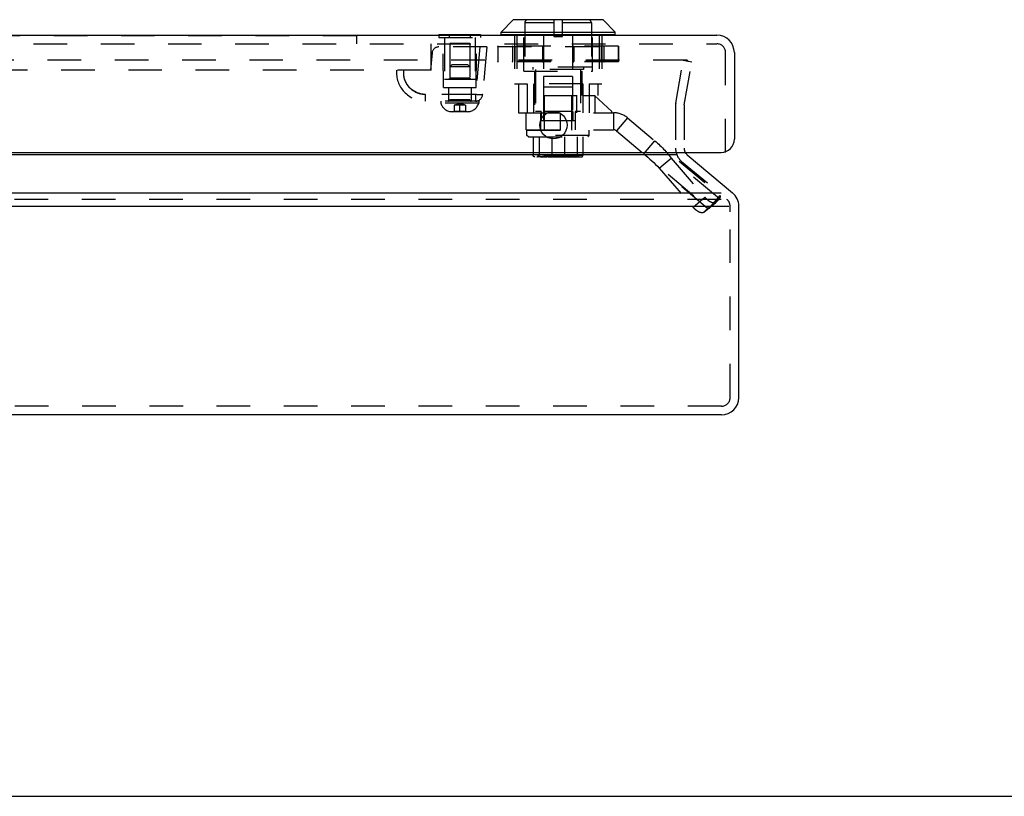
# Model space of a CAD drawing. Header units: inches. Extents: x 0 to 42.3, y 0 to 27.4.
# Tile 3 of 10: x 14.3 to 21.1, y 0 to 5.4. Entities that reach past the tile are written whole.
import ezdxf

# ---------------------------------------------------------------- set-up
doc = ezdxf.new("R2010")
doc.units = ezdxf.units.IN
doc.header["$LTSCALE"] = 2.325389
doc.header["$MEASUREMENT"] = 0
doc.linetypes.add('HIDDEN', pattern=[0.2, 0.1, -0.1])
doc.layers.get('0').update_dxf_attribs({"linetype": 'CONTINUOUS'})
doc.layers.add('DEFAULT_2', color=8, linetype='HIDDEN')
doc.layers.add('DOOR_ASSEMBLY', color=7, linetype='CONTINUOUS')

msp = doc.modelspace()

# ---------------------------------------------------------------- linework, layer by layer
at = {"color": 3, "linetype": 'Continuous'}
for p, q in [((18.8754, 4.4349), (7.7344, 4.4349)), ((18.9486, 4.4349), (19.262, 4.1719)), ((7.4258, 4.1719), (19.184, 4.1719)), ((7.3741, 4.08), (19.2356, 4.08)), ((19.3049, 2.756), (19.3049, 4.08)), ((19.1849, 2.636), (7.4249, 2.636))]:
    msp.add_line(p, q, dxfattribs=at)
at = {"color": 7, "linetype": 'Continuous'}
msp.add_line((0, 0), (42.2798, 0), dxfattribs=at)
at = {"color": 3, "linetype": 'Continuous'}
for centre, radius, start, end in [((18.9872, 4.4808), 0.06, 209.62245, 230), ((19.1849, 4.08), 0.12, 0, 50), ((19.1849, 2.756), 0.12, 270, 360), ((19.0863, 2.7563), 0.1586, 359.86634, 360)]:
    msp.add_arc(centre, radius, start, end, dxfattribs=at)
at = {"layer": 'DEFAULT_2', "color": 8, "linetype": 'HIDDEN'}
for p, q in [((18.9456, 5.0873), (7.6641, 5.0873)), ((18.869, 4.7904), (18.9214, 5.0873)), ((18.9214, 5.0873), (18.9805, 5.0769)), ((18.9281, 4.78), (18.9805, 5.0769)), ((18.9466, 5.0872), (18.9456, 5.0873)), ((18.8672, 4.7696), (18.8672, 4.4808)), ((18.9272, 4.7696), (18.9272, 4.4808)), ((18.9101, 4.3889), (19.2234, 4.126)), ((19.184, 4.126), (7.4258, 4.126)), ((19.2449, 4.0401), (19.2449, 4.08)), ((19.2449, 2.7563), (19.2449, 4.0401)), ((19.2449, 2.756), (19.2449, 2.7563)), ((19.1849, 2.696), (7.4249, 2.696))]:
    msp.add_line(p, q, dxfattribs=at)
for points in [[(18.9548, 5.0814), (18.9544, 5.0822), (18.9539, 5.083), (18.9533, 5.0838), (18.9526, 5.0845), (18.9519, 5.0851), (18.9511, 5.0857), (18.9503, 5.0862), (18.9494, 5.0866), (18.9485, 5.0869), (18.9475, 5.0871), (18.9466, 5.0872)], [(18.9548, 5.0814), (18.9551, 5.0805), (18.9554, 5.0795), (18.9555, 5.0786), (18.9556, 5.0776), (18.9556, 5.0774)], [(18.9556, 5.0774), (18.9556, 5.0767), (18.9555, 5.0758)]]:
    msp.add_lwpolyline(points, dxfattribs=at)
for centre, radius, start, end in [((18.9872, 4.7696), 0.12, 170, 180), ((18.9872, 4.7696), 0.06, 170, 180), ((18.9872, 4.4808), 0.12, 180, 230), ((18.9872, 4.4808), 0.06, 180, 209.62245), ((19.1849, 4.08), 0.06, 0, 50), ((19.1849, 2.756), 0.06, 270, 360)]:
    msp.add_arc(centre, radius, start, end, dxfattribs=at)
at = {"layer": 'DOOR_ASSEMBLY', "color": 7, "linetype": 'Continuous'}
for p, q in [((17.6623, 5.283), (17.7454, 5.3661)), ((18.3672, 5.3661), (17.7454, 5.3661)), ((18.3622, 5.3682), (17.7504, 5.3682)), ((18.4504, 5.283), (18.3672, 5.3661)), ((17.2324, 5.2662), (17.5211, 5.2662)), ((17.2324, 5.2662), (17.2324, 5.2612)), ((17.3046, 5.2662), (17.3046, 5.2612)), ((17.4489, 5.2662), (17.4489, 5.2612)), ((17.5211, 5.2662), (17.5211, 5.2612)), ((17.6623, 5.283), (18.4504, 5.283)), ((17.6623, 5.2642), (17.6623, 5.283)), ((18.4504, 5.2642), (17.6623, 5.2642)), ((18.4504, 5.2642), (18.4504, 5.283))]:
    msp.add_line(p, q, dxfattribs=at)
at = {"layer": 'DOOR_ASSEMBLY', "color": 8, "linetype": 'HIDDEN'}
for p, q in [((17.8188, 5.0132), (17.8188, 5.3682)), ((18.0266, 5.3464), (17.8263, 5.3464)), ((17.8263, 5.3464), (17.8263, 5.0392)), ((18.0266, 5.3682), (18.0266, 5.2512)), ((18.0861, 5.2512), (18.0861, 5.3682)), ((18.2863, 5.3464), (18.0861, 5.3464)), ((18.2863, 5.3464), (18.2863, 5.0392)), ((18.2938, 5.0132), (18.2938, 5.3682)), ((16.6636, 5.2562), (9.3199, 5.2562)), ((16.6636, 5.2562), (16.6636, 5.2012)), ((17.2324, 5.2612), (17.2324, 5.2452)), ((17.2324, 5.2452), (17.5211, 5.2452)), ((17.2708, 5.2452), (17.2708, 4.9537)), ((17.3046, 5.2612), (17.3046, 5.2452)), ((17.4489, 5.2612), (17.4489, 5.2452)), ((17.4828, 5.2452), (17.4828, 4.9537)), ((17.5211, 5.2612), (17.5211, 5.2452)), ((17.7546, 5.2612), (17.7546, 4.9252)), ((17.7718, 5.2612), (17.7718, 4.9252)), ((17.9557, 5.2612), (17.9557, 4.9252)), ((18.0266, 5.2512), (18.0861, 5.2512)), ((18.1569, 5.2612), (18.1569, 4.9252)), ((18.3408, 5.2612), (18.3408, 4.9252)), ((18.3581, 5.2612), (18.3581, 4.9252)), ((7.4543, 5.2012), (19.1543, 5.2012)), ((17.1793, 5.0202), (17.1793, 5.2012)), ((17.5643, 5.1802), (17.2314, 5.1802)), ((17.2643, 4.8992), (17.2618, 5.1802)), ((17.4458, 5.2037), (17.3078, 5.2037)), ((17.3078, 5.2037), (17.3078, 4.8152)), ((17.4458, 5.2037), (17.4458, 4.8152)), ((17.5145, 5.1802), (17.4856, 4.8508)), ((17.4893, 4.8992), (17.4917, 5.1802)), ((17.5643, 5.1802), (17.5355, 4.8508)), ((17.6396, 5.1835), (18.473, 5.1835)), ((17.6396, 5.1835), (17.6396, 5.0797)), ((17.6397, 5.1835), (17.6397, 5.0797)), ((17.6404, 5.1835), (17.6404, 5.0797)), ((18.4703, 5.1862), (17.6424, 5.1862)), ((17.7413, 5.1835), (17.7413, 5.0797)), ((17.7561, 5.1835), (17.7561, 5.0797)), ((17.758, 5.1835), (17.758, 5.0797)), ((17.9475, 5.1835), (17.9475, 5.0797)), ((17.9502, 5.1835), (17.9502, 5.0797)), ((18.1624, 5.1835), (18.1624, 5.0797)), ((18.1651, 5.1835), (18.1651, 5.0797)), ((18.3547, 5.1835), (18.3547, 5.0797)), ((18.3565, 5.1835), (18.3565, 5.0797)), ((18.3713, 5.1835), (18.3713, 5.0797)), ((18.4722, 5.1835), (18.4722, 5.0797)), ((18.4729, 5.1835), (18.4729, 5.0797)), ((18.473, 5.1835), (18.473, 5.0797)), ((17.1856, 5.1382), (17.1753, 5.0202)), ((19.2143, 4.4512), (19.2143, 5.1412)), ((17.3216, 5.0552), (17.3078, 5.0414)), ((17.4458, 5.0414), (17.3078, 5.0414)), ((17.432, 5.0552), (17.3216, 5.0552)), ((17.432, 5.0552), (17.4458, 5.0414)), ((18.473, 5.0797), (17.6396, 5.0797)), ((18.4703, 5.077), (17.6424, 5.077)), ((18.2863, 5.0392), (17.8263, 5.0392)), ((17.8813, 5.0392), (17.8813, 5.0232)), ((18.2313, 5.0392), (18.2313, 5.0232)), ((17.1793, 5.0202), (8.8043, 5.0202)), ((16.9894, 5.0075), (16.9894, 5.0075)), ((16.9894, 5.0075), (16.9894, 5.0075)), ((16.9894, 5.0074), (16.9894, 5.0074)), ((17.8188, 5.0132), (18.2938, 5.0132)), ((18.2313, 5.0232), (17.8813, 5.0232)), ((17.8933, 5.0132), (17.8933, 4.7252)), ((17.9013, 5.0232), (17.9013, 4.7332)), ((18.1563, 4.9762), (17.9563, 4.9762)), ((17.9563, 4.9762), (17.9563, 4.6682)), ((18.1563, 4.9762), (18.1563, 4.6682)), ((18.2113, 5.0232), (18.2113, 4.7332)), ((18.2193, 5.0132), (18.2193, 4.8442)), ((17.2643, 4.8992), (17.4893, 4.8992)), ((17.4828, 4.9537), (17.2708, 4.9537)), ((17.3078, 4.9637), (17.2978, 4.9537)), ((17.2988, 4.8992), (17.2988, 4.8052)), ((17.4458, 4.9637), (17.3078, 4.9637)), ((17.4458, 4.9637), (17.4558, 4.9537)), ((17.4548, 4.8992), (17.4548, 4.8052)), ((17.7546, 4.9252), (17.8418, 4.9252)), ((17.7823, 4.9252), (17.7823, 4.7252)), ((17.8418, 4.9252), (17.8418, 4.7252)), ((18.2268, 4.9252), (17.8858, 4.9252)), ((17.8858, 4.9252), (17.8858, 4.7252)), ((17.9613, 4.9052), (18.1513, 4.9052)), ((17.9613, 4.6052), (17.9613, 4.9052)), ((18.1513, 4.6052), (18.1513, 4.9052)), ((18.2268, 4.9252), (18.2268, 4.7252)), ((18.2709, 4.9252), (18.3581, 4.9252)), ((18.2709, 4.9252), (18.2709, 4.7252)), ((18.3304, 4.9252), (18.3304, 4.8442)), ((17.0674, 4.8692), (17.0672, 4.8693)), ((17.4856, 4.8508), (17.1393, 4.8508)), ((17.1393, 4.8052), (17.1393, 4.8508)), ((17.4856, 4.8508), (17.4856, 4.8052)), ((17.9557, 4.8442), (18.3304, 4.8442)), ((17.9557, 4.8442), (17.9557, 4.7252)), ((18.1846, 4.8442), (18.1846, 4.7252)), ((18.2299, 4.8432), (18.3086, 4.8432)), ((18.2299, 4.7252), (18.2299, 4.8432)), ((18.4269, 4.7332), (18.3086, 4.8432)), ((18.3113, 4.8442), (18.3113, 4.7252)), ((17.1393, 4.8052), (17.1393, 4.8183)), ((17.5078, 4.8052), (17.1393, 4.8052)), ((17.2458, 4.8052), (17.2458, 4.7902)), ((17.5078, 4.7902), (17.2458, 4.7902)), ((17.4458, 4.8152), (17.3078, 4.8152)), ((17.4163, 4.7762), (17.3372, 4.7762)), ((17.3372, 4.7762), (17.3372, 4.7346)), ((17.3768, 4.7322), (17.3768, 4.785)), ((17.4163, 4.7762), (17.4163, 4.7346)), ((17.5078, 4.8052), (17.5078, 4.7902)), ((17.4282, 4.7322), (17.3254, 4.7322)), ((17.4163, 4.7346), (17.3372, 4.7346)), ((17.7823, 4.7252), (17.8363, 4.7252)), ((17.8363, 4.7252), (18.4393, 4.7252)), ((17.8363, 4.6072), (17.8363, 4.7252)), ((17.9393, 4.7332), (17.9013, 4.7332)), ((17.9363, 4.6072), (17.9363, 4.7252)), ((17.9393, 4.7332), (17.9393, 4.6682)), ((18.158, 4.7332), (17.9547, 4.7332)), ((17.9547, 4.7332), (17.9547, 4.6682)), ((18.0723, 4.6072), (18.0723, 4.7252)), ((18.158, 4.7332), (18.158, 4.6682)), ((18.2113, 4.7332), (18.1733, 4.7332)), ((18.1733, 4.7332), (18.1733, 4.6682)), ((18.1763, 4.6072), (18.1763, 4.7252)), ((18.4269, 4.7252), (18.4269, 4.7332)), ((18.4393, 4.7252), (18.4393, 4.6072)), ((18.1733, 4.6682), (17.9393, 4.6682)), ((18.5357, 4.6901), (18.4599, 4.5997)), ((18.5357, 4.6901), (19.1758, 4.153)), ((17.8363, 4.6072), (18.4393, 4.6072)), ((17.8413, 4.6052), (18.2713, 4.6052)), ((17.8413, 4.568), (17.8413, 4.6052)), ((18.2713, 4.568), (17.8413, 4.568)), ((17.8513, 4.559), (17.8413, 4.568)), ((17.8513, 4.559), (18.2613, 4.559)), ((17.8848, 4.559), (17.8848, 4.429)), ((17.9251, 4.559), (17.9251, 4.429)), ((18.0121, 4.559), (18.0121, 4.429)), ((18.1005, 4.559), (18.1005, 4.429)), ((18.1876, 4.559), (18.1876, 4.429)), ((18.2278, 4.559), (18.2278, 4.429)), ((18.2613, 4.559), (18.2713, 4.568)), ((18.2713, 4.568), (18.2713, 4.6052)), ((18.4599, 4.5997), (19.1, 4.0626)), ((18.6494, 4.4407), (18.7253, 4.5311)), ((18.2278, 4.429), (17.8848, 4.429)), ((17.9152, 4.429), (17.9152, 4.423)), ((17.9152, 4.423), (18.1974, 4.423)), ((18.1906, 4.43), (17.922, 4.43)), ((17.922, 4.43), (17.922, 4.429)), ((18.1835, 4.431), (17.9291, 4.431)), ((17.9291, 4.431), (17.9291, 4.43)), ((18.1756, 4.432), (17.9371, 4.432)), ((17.9371, 4.432), (17.9371, 4.431)), ((18.1756, 4.432), (18.1756, 4.431)), ((18.1835, 4.431), (18.1835, 4.43)), ((18.1906, 4.43), (18.1906, 4.429)), ((18.1974, 4.429), (18.1974, 4.423)), ((18.2168, 4.419), (17.8958, 4.419)), ((18.1763, 4.419), (18.1762, 4.419)), ((18.7559, 4.3422), (18.8375, 4.4101)), ((19.1707, 4.1305), (18.8375, 4.4101)), ((18.8375, 4.4101), (19.0702, 4.1407)), ((19.0891, 4.0627), (18.7559, 4.3422)), ((18.7559, 4.3422), (18.9886, 4.0728)), ((19.1, 4.0626), (19.1758, 4.153)), ((18.9886, 4.0728), (19.0702, 4.1407)), ((19.0634, 4.0369), (19.1449, 4.1047)), ((19.0645, 4.0378), (19.146, 4.1057)), ((19.0891, 4.0627), (19.1707, 4.1305)), ((19.1707, 4.1305), (19.146, 4.1057)), ((19.1717, 4.1325), (19.1707, 4.1305)), ((19.1716, 4.1323), (19.1727, 4.1344)), ((19.0891, 4.0627), (19.0645, 4.0378))]:
    msp.add_line(p, q, dxfattribs=at)
at = {"layer": 'DOOR_ASSEMBLY', "color": 3, "linetype": 'Continuous'}
for p, q in [((7.4543, 5.2612), (19.1543, 5.2612)), ((19.2743, 5.1412), (19.2743, 4.5412)), ((7.4243, 4.4512), (19.1843, 4.4512))]:
    msp.add_line(p, q, dxfattribs=at)
at = {"layer": 'DOOR_ASSEMBLY', "color": 8, "linetype": 'HIDDEN'}
for points in [[(17.6396, 5.1835), (17.6397, 5.184), (17.6399, 5.1845), (17.6401, 5.185), (17.6404, 5.1854), (17.6409, 5.1857), (17.6413, 5.186), (17.6418, 5.1861), (17.6424, 5.1862)], [(17.6419, 5.1861), (17.6414, 5.186), (17.6409, 5.1857), (17.6405, 5.1854), (17.6402, 5.185), (17.6399, 5.1845), (17.6398, 5.184), (17.6397, 5.1835)], [(17.6424, 5.1862), (17.642, 5.1861), (17.6416, 5.186), (17.6413, 5.1857), (17.641, 5.1854), (17.6408, 5.185), (17.6406, 5.1845), (17.6405, 5.184), (17.6404, 5.1835)], [(17.7587, 5.1862), (17.7582, 5.1861), (17.7577, 5.186), (17.7573, 5.1857), (17.7569, 5.1854), (17.7565, 5.185), (17.7563, 5.1845), (17.7562, 5.184), (17.7561, 5.1835)], [(17.7587, 5.1862), (17.7586, 5.1861), (17.7584, 5.186), (17.7583, 5.1857), (17.7582, 5.1854), (17.7581, 5.185), (17.758, 5.1845), (17.758, 5.184), (17.758, 5.1835)], [(17.9495, 5.1862), (17.9491, 5.1861), (17.9487, 5.186), (17.9484, 5.1857), (17.9481, 5.1854), (17.9478, 5.185), (17.9477, 5.1845), (17.9476, 5.184), (17.9475, 5.1835)], [(17.9495, 5.1862), (17.9496, 5.1861), (17.9497, 5.186), (17.9499, 5.1857), (17.95, 5.1854), (17.9501, 5.185), (17.9502, 5.1845), (17.9502, 5.184), (17.9502, 5.1835)], [(18.1632, 5.1862), (18.163, 5.1861), (18.1629, 5.186), (18.1628, 5.1857), (18.1627, 5.1854), (18.1626, 5.185), (18.1625, 5.1845), (18.1624, 5.184), (18.1624, 5.1835)], [(18.1632, 5.1862), (18.1636, 5.1861), (18.1639, 5.186), (18.1643, 5.1857), (18.1645, 5.1854), (18.1648, 5.185), (18.165, 5.1845), (18.1651, 5.184), (18.1651, 5.1835)], [(18.3539, 5.1862), (18.3544, 5.1861), (18.3549, 5.186), (18.3554, 5.1857), (18.3558, 5.1854), (18.3561, 5.185), (18.3563, 5.1845), (18.3565, 5.184), (18.3565, 5.1835)], [(18.3539, 5.1862), (18.3541, 5.1861), (18.3542, 5.186), (18.3543, 5.1857), (18.3544, 5.1854), (18.3545, 5.185), (18.3546, 5.1845), (18.3547, 5.184), (18.3547, 5.1835)], [(18.4703, 5.1862), (18.4706, 5.1861), (18.471, 5.186), (18.4713, 5.1857), (18.4716, 5.1854), (18.4719, 5.185), (18.4721, 5.1845), (18.4722, 5.184), (18.4722, 5.1835)], [(18.473, 5.1835), (18.4729, 5.184), (18.4728, 5.1845), (18.4725, 5.185), (18.4722, 5.1854), (18.4718, 5.1857), (18.4713, 5.186), (18.4708, 5.1861), (18.4703, 5.1862)], [(18.4708, 5.1861), (18.4713, 5.186), (18.4717, 5.1857), (18.4721, 5.1854), (18.4725, 5.185), (18.4727, 5.1845), (18.4728, 5.184), (18.4729, 5.1835)], [(17.6396, 5.0797), (17.6397, 5.0792), (17.6399, 5.0787), (17.6401, 5.0782), (17.6404, 5.0778), (17.6409, 5.0775), (17.6413, 5.0772), (17.6418, 5.077), (17.6424, 5.077)], [(17.6419, 5.077), (17.6414, 5.0772), (17.6409, 5.0775), (17.6405, 5.0778), (17.6402, 5.0782), (17.6399, 5.0787), (17.6398, 5.0792), (17.6397, 5.0797)], [(17.6424, 5.077), (17.642, 5.077), (17.6416, 5.0772), (17.6413, 5.0775), (17.641, 5.0778), (17.6408, 5.0782), (17.6406, 5.0787), (17.6405, 5.0792), (17.6404, 5.0797)], [(17.7587, 5.077), (17.7582, 5.077), (17.7577, 5.0772), (17.7573, 5.0775), (17.7569, 5.0778), (17.7565, 5.0782), (17.7563, 5.0787), (17.7562, 5.0792), (17.7561, 5.0797)], [(17.7587, 5.077), (17.7586, 5.077), (17.7584, 5.0772), (17.7583, 5.0775), (17.7582, 5.0778), (17.7581, 5.0782), (17.758, 5.0787), (17.758, 5.0792), (17.758, 5.0797)], [(17.9495, 5.077), (17.9491, 5.077), (17.9487, 5.0772), (17.9484, 5.0775), (17.9481, 5.0778), (17.9478, 5.0782), (17.9477, 5.0787), (17.9476, 5.0792), (17.9475, 5.0797)], [(17.9495, 5.077), (17.9496, 5.077), (17.9497, 5.0772), (17.9499, 5.0775), (17.95, 5.0778), (17.9501, 5.0782), (17.9502, 5.0787), (17.9502, 5.0792), (17.9502, 5.0797)], [(18.1632, 5.077), (18.163, 5.077), (18.1629, 5.0772), (18.1628, 5.0775), (18.1627, 5.0778), (18.1626, 5.0782), (18.1625, 5.0787), (18.1624, 5.0792), (18.1624, 5.0797)], [(18.1632, 5.077), (18.1636, 5.077), (18.1639, 5.0772), (18.1643, 5.0775), (18.1646, 5.0778), (18.1648, 5.0782), (18.165, 5.0787), (18.1651, 5.0792), (18.1651, 5.0797)], [(18.3539, 5.077), (18.3541, 5.077), (18.3542, 5.0772), (18.3543, 5.0775), (18.3544, 5.0778), (18.3545, 5.0782), (18.3546, 5.0787), (18.3547, 5.0792), (18.3547, 5.0797)], [(18.3539, 5.077), (18.3544, 5.077), (18.3549, 5.0772), (18.3554, 5.0775), (18.3558, 5.0778), (18.3561, 5.0782), (18.3563, 5.0787), (18.3565, 5.0792), (18.3565, 5.0797)], [(18.4703, 5.077), (18.4706, 5.077), (18.471, 5.0772), (18.4713, 5.0775), (18.4716, 5.0778), (18.4719, 5.0782), (18.4721, 5.0787), (18.4722, 5.0792), (18.4722, 5.0797)], [(18.4703, 5.077), (18.4708, 5.077), (18.4713, 5.0772), (18.4718, 5.0775), (18.4722, 5.0778), (18.4726, 5.0782), (18.4728, 5.0787), (18.473, 5.0793), (18.473, 5.0797)], [(18.4708, 5.077), (18.4713, 5.0772), (18.4717, 5.0775), (18.4721, 5.0778), (18.4724, 5.0782), (18.4727, 5.0787), (18.4728, 5.0792), (18.4729, 5.0797)], [(16.9893, 5.0043), (16.9894, 5.0063), (16.9894, 5.0069)], [(16.9896, 4.9904), (16.9896, 4.9911), (16.9895, 4.9918), (16.9895, 4.9925), (16.9895, 4.9933), (16.9894, 4.994), (16.9894, 4.9948), (16.9894, 4.9956), (16.9893, 4.9964), (16.9893, 4.9972), (16.9893, 4.998), (16.9893, 4.9989), (16.9893, 4.9998), (16.9893, 5.0006), (16.9893, 5.0015), (16.9893, 5.0024), (16.9893, 5.0034), (16.9893, 5.0043)], [(16.9894, 5.0075), (16.9894, 5.0078), (16.9894, 5.0078), (16.9895, 5.0083), (16.9895, 5.0098), (16.9897, 5.0123), (16.99, 5.0157), (16.9905, 5.0202)], [(16.9894, 5.0069), (16.9894, 5.0075), (16.9894, 5.0075)], [(16.9952, 4.9589), (16.9945, 4.9617), (16.994, 4.9633), (16.9937, 4.9648), (16.9933, 4.9664), (16.9929, 4.9679), (16.9926, 4.9695), (16.9923, 4.9711), (16.9919, 4.9726), (16.9917, 4.9742), (16.9914, 4.9758), (16.9911, 4.9773), (16.9909, 4.9789), (16.9907, 4.9805), (16.9904, 4.9821), (16.9903, 4.9836), (16.9901, 4.9852), (16.9899, 4.9869), (16.9898, 4.9884), (16.9897, 4.9892), (16.9896, 4.9904)], [(17.1393, 4.8508), (17.1066, 4.8546), (17.077, 4.8644), (17.0498, 4.8805), (17.0267, 4.9017), (17.0085, 4.9274), (16.996, 4.9564), (16.9901, 4.9872), (16.9905, 5.0202)], [(17.0521, 4.8788), (17.0508, 4.8797), (17.05, 4.8803), (17.0488, 4.8812), (17.0474, 4.8822), (17.0462, 4.8832), (17.0449, 4.8842), (17.0437, 4.8852), (17.0425, 4.8862), (17.0413, 4.8873), (17.0401, 4.8883), (17.0389, 4.8894), (17.0377, 4.8904), (17.0365, 4.8915), (17.0354, 4.8926), (17.0342, 4.8937), (17.0331, 4.8949), (17.032, 4.896), (17.0309, 4.8971), (17.0298, 4.8983), (17.0287, 4.8995), (17.0277, 4.9005), (17.0266, 4.9019), (17.0248, 4.9039), (17.0229, 4.9061), (17.0212, 4.9084), (17.0194, 4.9107), (17.0176, 4.9131), (17.0159, 4.9155), (17.0142, 4.918), (17.0125, 4.9206), (17.0109, 4.9233), (17.0093, 4.926), (17.0077, 4.9288), (17.0062, 4.9317), (17.0047, 4.9346), (17.0032, 4.9376), (17.0018, 4.9407), (17.0005, 4.9439), (16.9992, 4.9471), (16.998, 4.9504), (16.9968, 4.954), (16.9958, 4.9571), (16.9952, 4.9589)], [(17.0614, 4.8726), (17.0608, 4.873), (17.0602, 4.8734), (17.0595, 4.8738), (17.0589, 4.8742), (17.0582, 4.8746), (17.0576, 4.875), (17.0569, 4.8755), (17.0562, 4.8759), (17.0556, 4.8764), (17.0549, 4.8768), (17.0542, 4.8773), (17.0535, 4.8778), (17.0528, 4.8783), (17.0521, 4.8788)], [(17.0667, 4.8695), (17.0633, 4.8715), (17.0625, 4.872), (17.0614, 4.8726)], [(17.0672, 4.8693), (17.0672, 4.8693), (17.0667, 4.8695)], [(17.1393, 4.8508), (17.138, 4.8508), (17.1366, 4.8509), (17.1352, 4.8509), (17.1338, 4.8509), (17.1324, 4.851), (17.1309, 4.8511), (17.1294, 4.8512), (17.1279, 4.8513), (17.1264, 4.8514), (17.1248, 4.8515), (17.1232, 4.8517), (17.1216, 4.8519), (17.1199, 4.8521), (17.1182, 4.8523), (17.1165, 4.8526), (17.1148, 4.8528), (17.113, 4.8531), (17.1113, 4.8535), (17.1095, 4.8538), (17.1076, 4.8542), (17.1054, 4.8547), (17.103, 4.8553), (17.1008, 4.8558), (17.0987, 4.8564), (17.0967, 4.857), (17.0948, 4.8576), (17.093, 4.8581), (17.0913, 4.8587), (17.0897, 4.8593), (17.0881, 4.8598), (17.0867, 4.8604), (17.0853, 4.8609), (17.084, 4.8614), (17.0829, 4.8619), (17.0817, 4.8623), (17.0807, 4.8627), (17.0798, 4.8631), (17.0789, 4.8635), (17.0785, 4.8637), (17.0774, 4.8642), (17.0738, 4.8659), (17.0702, 4.8677), (17.069, 4.8683), (17.0685, 4.8686), (17.0679, 4.8689), (17.0674, 4.8692)], [(17.5207, 4.8491), (17.5158, 4.8491), (17.5104, 4.8493), (17.5046, 4.8495), (17.4985, 4.8499), (17.4921, 4.8503), (17.4856, 4.8508)], [(17.5355, 4.8508), (17.535, 4.8503), (17.5337, 4.8499), (17.5316, 4.8495), (17.5287, 4.8493), (17.525, 4.8491), (17.5207, 4.8491)], [(17.3372, 4.7762), (17.3394, 4.7771), (17.3416, 4.778), (17.3438, 4.7789), (17.346, 4.7797), (17.3482, 4.7804), (17.3504, 4.7811), (17.3526, 4.7817), (17.3548, 4.7823), (17.357, 4.7828), (17.3592, 4.7833), (17.3614, 4.7837), (17.3636, 4.784), (17.3658, 4.7843), (17.368, 4.7846), (17.3702, 4.7848), (17.3724, 4.7849), (17.3746, 4.785), (17.3768, 4.785)], [(17.4163, 4.7762), (17.4141, 4.7771), (17.4119, 4.778), (17.4097, 4.7789), (17.4075, 4.7797), (17.4053, 4.7804), (17.4031, 4.7811), (17.4009, 4.7817), (17.3987, 4.7823), (17.3965, 4.7828), (17.3943, 4.7833), (17.3922, 4.7837), (17.39, 4.784), (17.3878, 4.7843), (17.3856, 4.7846), (17.3834, 4.7848), (17.3812, 4.7849), (17.379, 4.785), (17.3768, 4.785)], [(18.7253, 4.5311), (18.7342, 4.5234), (18.743, 4.5156), (18.7517, 4.5076), (18.7602, 4.4995), (18.7686, 4.4912), (18.7768, 4.4828), (18.7849, 4.4742), (18.7929, 4.4655), (18.8007, 4.4566), (18.8083, 4.4476), (18.8158, 4.4384), (18.8232, 4.4291), (18.8304, 4.4197), (18.8375, 4.4101)], [(17.8958, 4.419), (17.8945, 4.4191), (17.8932, 4.4193), (17.8919, 4.4197), (17.8906, 4.4202), (17.8895, 4.4209), (17.8884, 4.4217), (17.8874, 4.4227), (17.8865, 4.4238), (17.8858, 4.425), (17.8853, 4.4262), (17.885, 4.4276), (17.8848, 4.429)], [(17.9334, 4.419), (17.9324, 4.4191), (17.9314, 4.4193), (17.9305, 4.4197), (17.9295, 4.4202), (17.9286, 4.4209), (17.9278, 4.4217), (17.927, 4.4226), (17.9264, 4.4237), (17.9258, 4.4249), (17.9254, 4.4262), (17.9252, 4.4276), (17.9251, 4.429)], [(17.9363, 4.419), (17.937, 4.4191), (17.9376, 4.4194), (17.9381, 4.4197), (17.9386, 4.4202), (17.9391, 4.4208), (17.9394, 4.4215), (17.9396, 4.4223), (17.9396, 4.423)], [(17.9396, 4.423), (17.9408, 4.4231), (17.9421, 4.4231), (17.9434, 4.4232), (17.9449, 4.4232)], [(17.9449, 4.4232), (17.9482, 4.4234), (17.9501, 4.4235), (17.9521, 4.4236), (17.9542, 4.4236), (17.9564, 4.4236), (17.9587, 4.4236), (17.961, 4.4236), (17.9633, 4.4235), (17.9655, 4.4234), (17.9677, 4.4233), (17.9697, 4.4232), (17.9717, 4.4232), (17.9735, 4.4231), (17.9753, 4.4231), (17.9771, 4.423)], [(17.9748, 4.419), (17.9752, 4.4191), (17.9757, 4.4194), (17.9761, 4.4197), (17.9764, 4.4202), (17.9767, 4.4208), (17.9769, 4.4215), (17.977, 4.4223), (17.9771, 4.423)], [(18.0153, 4.419), (18.0149, 4.4191), (18.0145, 4.4193), (18.0142, 4.4197), (18.0138, 4.4202), (18.0135, 4.4209), (18.0131, 4.4217), (18.0129, 4.4227), (18.0126, 4.4238), (18.0124, 4.425), (18.0123, 4.4262), (18.0122, 4.4276), (18.0121, 4.429)], [(18.0974, 4.419), (18.0977, 4.4191), (18.0981, 4.4193), (18.0985, 4.4197), (18.0988, 4.4202), (18.0992, 4.4209), (18.0995, 4.4217), (18.0998, 4.4227), (18.1, 4.4238), (18.1002, 4.425), (18.1004, 4.4262), (18.1005, 4.4276), (18.1005, 4.429)], [(18.1471, 4.4234), (18.1429, 4.4232), (18.141, 4.4232), (18.1391, 4.4231), (18.1373, 4.4231), (18.1356, 4.423)], [(18.1378, 4.419), (18.1374, 4.4191), (18.137, 4.4194), (18.1366, 4.4197), (18.1362, 4.4202), (18.136, 4.4208), (18.1358, 4.4215), (18.1356, 4.4223), (18.1356, 4.423)], [(18.1644, 4.4234), (18.1625, 4.4235), (18.1605, 4.4236), (18.1584, 4.4236), (18.1562, 4.4236), (18.1539, 4.4236), (18.1516, 4.4236), (18.1494, 4.4235), (18.1471, 4.4234)], [(18.173, 4.423), (18.1718, 4.4231), (18.1706, 4.4231), (18.1692, 4.4232), (18.1677, 4.4232), (18.1644, 4.4234)], [(18.1763, 4.419), (18.1757, 4.4191), (18.1751, 4.4194), (18.1745, 4.4197), (18.174, 4.4202), (18.1736, 4.4208), (18.1733, 4.4215), (18.1731, 4.4223), (18.173, 4.423)], [(18.1792, 4.419), (18.1802, 4.4191), (18.1812, 4.4193), (18.1822, 4.4197), (18.1831, 4.4202), (18.184, 4.4209), (18.1849, 4.4217), (18.1856, 4.4226), (18.1863, 4.4237), (18.1868, 4.4249), (18.1872, 4.4262), (18.1875, 4.4276), (18.1876, 4.429)], [(18.2168, 4.419), (18.2181, 4.4191), (18.2195, 4.4193), (18.2208, 4.4197), (18.222, 4.4202), (18.2232, 4.4209), (18.2243, 4.4217), (18.2253, 4.4227), (18.2261, 4.4238), (18.2268, 4.425), (18.2274, 4.4262), (18.2277, 4.4276), (18.2278, 4.429)], [(18.6494, 4.4407), (18.6632, 4.4289), (18.6769, 4.417), (18.6905, 4.4049), (18.7039, 4.3927), (18.7171, 4.3803), (18.7302, 4.3677), (18.7432, 4.3551), (18.7559, 4.3422)], [(17.9364, 4.419), (17.9373, 4.4191), (17.9385, 4.4191), (17.9397, 4.4192), (17.9411, 4.4193), (17.9426, 4.4195), (17.9442, 4.4196), (17.946, 4.4198), (17.948, 4.4199), (17.9501, 4.42), (17.9524, 4.42), (17.9547, 4.42), (17.9571, 4.4199), (17.9596, 4.4198), (17.962, 4.4196), (17.9666, 4.4193)], [(17.9364, 4.419), (17.9419, 4.4192), (17.9484, 4.4195), (17.9551, 4.4196), (17.9619, 4.4194), (17.9689, 4.4192), (17.9748, 4.419)], [(17.9666, 4.4193), (17.9687, 4.4192), (17.9708, 4.4191), (17.9729, 4.4191), (17.9748, 4.419)], [(18.1507, 4.4196), (18.1461, 4.4193), (18.1439, 4.4192), (18.1418, 4.4191), (18.1398, 4.4191), (18.1378, 4.419)], [(18.1378, 4.419), (18.1438, 4.4192), (18.1507, 4.4194), (18.1575, 4.4196), (18.1642, 4.4195), (18.1708, 4.4192), (18.1762, 4.419)], [(18.1762, 4.419), (18.1753, 4.4191), (18.1742, 4.4191), (18.1729, 4.4192), (18.1716, 4.4193), (18.1701, 4.4195), (18.1684, 4.4196), (18.1666, 4.4198), (18.1646, 4.4199), (18.1625, 4.42), (18.1603, 4.42), (18.1579, 4.42), (18.1555, 4.4199), (18.1531, 4.4198), (18.1507, 4.4196)], [(19.1758, 4.153), (19.1763, 4.1525), (19.1767, 4.152), (19.1769, 4.1513), (19.1771, 4.1505), (19.1773, 4.1497), (19.1773, 4.1487), (19.1772, 4.1477), (19.1771, 4.1466), (19.1768, 4.1454)], [(19.1771, 4.1465), (19.1772, 4.1475), (19.1773, 4.1484), (19.1773, 4.1493), (19.1772, 4.1501), (19.1771, 4.1509), (19.1769, 4.1515), (19.1766, 4.1521), (19.1763, 4.1526), (19.1758, 4.153)], [(19.1449, 4.1047), (19.1443, 4.1043), (19.1434, 4.1036), (19.1425, 4.1031), (19.1415, 4.1026), (19.1405, 4.1021), (19.1394, 4.1018), (19.1383, 4.1015), (19.1371, 4.1012), (19.1359, 4.101), (19.1347, 4.1009), (19.1334, 4.1008), (19.132, 4.1008), (19.1307, 4.1009), (19.1293, 4.101), (19.1279, 4.1012), (19.1264, 4.1015), (19.1249, 4.1018), (19.1234, 4.1022), (19.1218, 4.1026), (19.1202, 4.1031), (19.1186, 4.1037), (19.117, 4.1043), (19.1153, 4.105), (19.1137, 4.1058), (19.112, 4.1066), (19.1103, 4.1074), (19.1085, 4.1084), (19.1068, 4.1093), (19.105, 4.1104), (19.1033, 4.1115), (19.1015, 4.1126), (19.0997, 4.1138), (19.0979, 4.115), (19.0962, 4.1163), (19.0944, 4.1177), (19.0926, 4.119), (19.0908, 4.1205), (19.089, 4.122), (19.0872, 4.1235), (19.0855, 4.125), (19.0837, 4.1266), (19.082, 4.1283), (19.0802, 4.13), (19.0785, 4.1317), (19.0768, 4.1334), (19.0751, 4.1352), (19.0734, 4.137), (19.0718, 4.1388), (19.0702, 4.1407)], [(19.1308, 4.0994), (19.1308, 4.0993), (19.1307, 4.0992), (19.1305, 4.099), (19.1303, 4.0988), (19.1301, 4.0985), (19.1298, 4.0982), (19.1295, 4.0979), (19.1291, 4.0975), (19.1287, 4.097), (19.1283, 4.0965), (19.1277, 4.096), (19.1272, 4.0954), (19.1266, 4.0948), (19.1259, 4.0942), (19.1253, 4.0935), (19.1245, 4.0928), (19.1237, 4.092), (19.1229, 4.0913), (19.1221, 4.0904), (19.1211, 4.0896), (19.1202, 4.0887), (19.1192, 4.0878), (19.1181, 4.0869), (19.1171, 4.086), (19.1159, 4.085), (19.1148, 4.084), (19.1137, 4.0831)], [(19.146, 4.1057), (19.1452, 4.105), (19.1449, 4.1047)], [(19.1725, 4.134), (19.1733, 4.1357), (19.174, 4.1373), (19.1747, 4.1388), (19.1752, 4.1402), (19.1757, 4.1416), (19.1762, 4.1429), (19.1765, 4.1442)], [(19.1768, 4.1454), (19.1765, 4.144), (19.1761, 4.1426), (19.1756, 4.1412), (19.175, 4.1396), (19.1743, 4.1379), (19.1735, 4.1362), (19.1727, 4.1344)], [(19.0634, 4.0369), (19.0628, 4.0364), (19.0619, 4.0358), (19.061, 4.0352), (19.06, 4.0347), (19.059, 4.0343), (19.0579, 4.0339), (19.0568, 4.0336), (19.0556, 4.0333), (19.0544, 4.0332), (19.0531, 4.033), (19.0519, 4.033), (19.0505, 4.033), (19.0492, 4.033), (19.0478, 4.0332), (19.0463, 4.0334), (19.0449, 4.0336), (19.0434, 4.0339), (19.0418, 4.0343), (19.0403, 4.0348), (19.0387, 4.0353), (19.0371, 4.0358), (19.0355, 4.0365), (19.0338, 4.0372), (19.0321, 4.0379), (19.0304, 4.0387), (19.0287, 4.0396), (19.027, 4.0405), (19.0253, 4.0415), (19.0235, 4.0425), (19.0218, 4.0436), (19.02, 4.0447), (19.0182, 4.0459), (19.0164, 4.0472), (19.0146, 4.0485), (19.0129, 4.0498), (19.0111, 4.0512), (19.0093, 4.0526), (19.0075, 4.0541), (19.0057, 4.0556), (19.004, 4.0572), (19.0022, 4.0588), (19.0004, 4.0604), (18.9987, 4.0621), (18.997, 4.0638), (18.9953, 4.0655), (18.9936, 4.0673), (18.9919, 4.0691), (18.9903, 4.0709), (18.9886, 4.0728)], [(19.0645, 4.0378), (19.0637, 4.0371), (19.0634, 4.0369)], [(19.1, 4.0626), (19.0995, 4.0629), (19.099, 4.0632), (19.0985, 4.0634), (19.0979, 4.0636), (19.0972, 4.0637), (19.0965, 4.0638), (19.0958, 4.0638), (19.095, 4.0638), (19.0941, 4.0637), (19.0932, 4.0636), (19.0923, 4.0634), (19.0913, 4.0632), (19.0902, 4.063), (19.0891, 4.0627)]]:
    msp.add_lwpolyline(points, dxfattribs=at)
at = {"layer": 'DOOR_ASSEMBLY', "color": 3, "linetype": 'Continuous'}
msp.add_circle((18.0243, 4.6392), 0.094, dxfattribs=at)
at = {"layer": 'DOOR_ASSEMBLY', "color": 7, "linetype": 'Continuous'}
for centre, radius, start, end in [((17.7504, 5.3611), 0.0071, 89.99999, 134.99999), ((18.3622, 5.3611), 0.0071, 45.00001, 90.00001), ((17.6653, 5.2642), 0.00305, 180, 270.00009), ((18.4473, 5.2642), 0.00305, 269.99991, 360)]:
    msp.add_arc(centre, radius, start, end, dxfattribs=at)
at = {"layer": 'DOOR_ASSEMBLY', "color": 8, "linetype": 'HIDDEN'}
for centre, radius, start, end in [((17.8482, 5.3464), 0.0218, 90, 180), ((18.2645, 5.3464), 0.0218, 0, 90), ((17.2314, 5.1342), 0.046, 90, 175), ((17.7386, 5.1835), 0.00273, 0, 89.99998), ((18.3741, 5.1835), 0.00273, 90.00002, 180), ((19.1543, 5.1412), 0.06, 0, 90), ((17.7386, 5.0797), 0.00273, 270.00002, 360), ((18.3741, 5.0797), 0.00273, 180, 269.99998), ((17.1393, 5.0052), 0.2, 175.69878, 270), ((17.4856, 4.8552), 0.05, 270, 355), ((17.3254, 4.8158), 0.0836, 197.83232, 270), ((17.2978, 4.8152), 0.01, 270, 360), ((17.4282, 4.8158), 0.0836, 270, 342.16768), ((17.4558, 4.8152), 0.01, 180, 270), ((17.3348, 4.7346), 0.00237, 270, 360), ((17.4187, 4.7346), 0.00237, 180, 270), ((18.4393, 4.5752), 0.15, 50, 90), ((18.4393, 4.5752), 0.032, 50, 90), ((17.9112, 4.423), 0.004, 270, 360), ((18.2014, 4.423), 0.004, 180, 270)]:
    msp.add_arc(centre, radius, start, end, dxfattribs=at)
at = {"layer": 'DOOR_ASSEMBLY', "color": 3, "linetype": 'Continuous'}
for centre, radius, start, end in [((19.1543, 5.1412), 0.12, 0, 90), ((19.1843, 4.5412), 0.09, 270, 360)]:
    msp.add_arc(centre, radius, start, end, dxfattribs=at)

doc.saveas('drawing.dxf')
